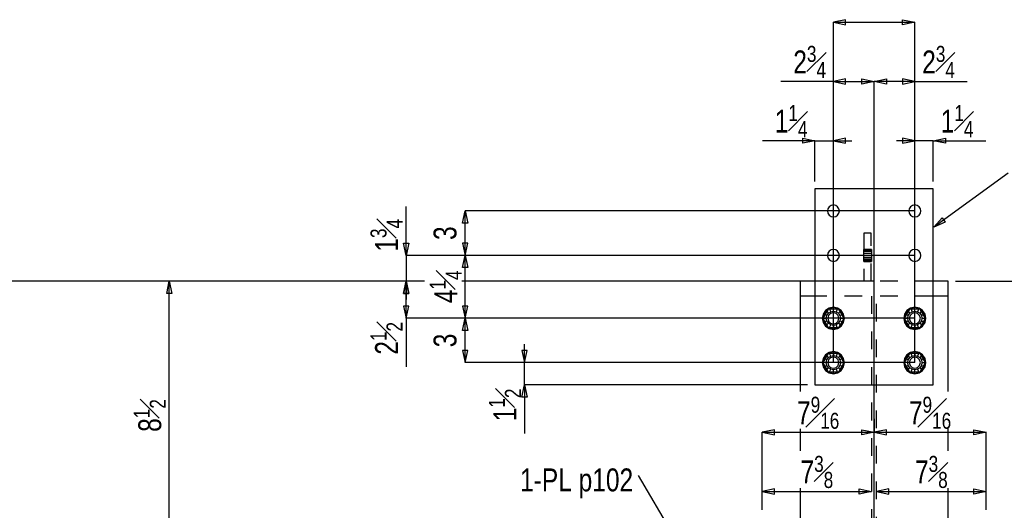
# Model space of a CAD drawing. Header units: inches. Extents: x -17.2 to 17.5, y -11.2 to 11.2.
# Tile 10 of 15: x -5.6 to -0.1, y 4.5 to 7.3. Entities that reach past the tile are written whole.
import ezdxf
from ezdxf.enums import TextEntityAlignment as Align

# ---------------------------------------------------------------- set-up
doc = ezdxf.new("R2010")
doc.units = ezdxf.units.IN
doc.header["$LTSCALE"] = 2.5
doc.header["$MEASUREMENT"] = 0
doc.linetypes.add('SDS2_5', pattern=[0.04, 0.02, -0.02])
doc.linetypes.add('SDS2_6', pattern=[0.2, 0.1, -0.05, 0, -0.05])
doc.layers.add('Layer_0', color=7, linetype='Continuous')
doc.layers.add('Outline', color=7, linetype='Continuous')
doc.styles.add('MTextWidth', font='txt', dxfattribs={"width": 0.8, "height": 0.2})

msp = doc.modelspace()

# ---------------------------------------------------------------- linework, layer by layer
at = {"color": 1, "linetype": 'Continuous'}
for p, q in [((-3.4686, 5.9613), (-3.4686, 6.2357)), ((-3.15, 6.1424), (-3.1352, 6.2113)), ((-3.1352, 5.9613), (-3.1352, 6.2113)), ((-3.1352, 6.2113), (-3.1205, 6.1424)), ((-0.6039, 6.2113), (-3.1352, 6.2113)), ((-3.1205, 6.1424), (-3.15, 6.1424)), ((-3.4686, 5.9613), (-3.4833, 6.0302)), ((-3.4833, 6.0302), (-3.4538, 6.0302)), ((-3.4538, 6.0302), (-3.4686, 5.9613)), ((-3.1205, 6.0302), (-3.15, 6.0302)), ((-3.15, 6.0302), (-3.1352, 5.9613)), ((-3.1352, 5.9613), (-3.1205, 6.0302)), ((-3.1352, 5.9613), (-3.4686, 5.9613)), ((-3.4686, 5.9613), (-3.4686, 5.8155)), ((-3.15, 5.8924), (-3.1352, 5.9613)), ((-3.1352, 5.6072), (-3.1352, 5.9613)), ((-3.1352, 5.9613), (-3.1205, 5.8924)), ((-0.6039, 5.9613), (-3.1352, 5.9613)), ((-0.6039, 5.9613), (-3.1352, 5.9613)), ((-3.1205, 5.8924), (-3.15, 5.8924)), ((-3.4833, 5.7466), (-3.4686, 5.8155)), ((-3.4686, 5.8155), (-3.4833, 5.7466)), ((-3.4686, 5.6072), (-3.4686, 5.8155)), ((-3.4686, 5.8155), (-3.4538, 5.7466)), ((-3.3644, 5.8155), (-3.4686, 5.8155)), ((-3.4686, 5.8155), (-3.4686, 5.7122)), ((-3.4538, 5.7466), (-3.4686, 5.8155)), ((-3.3644, 5.8155), (-3.4686, 5.8155)), ((-1.2914, 5.8155), (-3.1543, 5.8155)), ((-1.2914, 5.8155), (-3.1543, 5.8155)), ((-3.4538, 5.7466), (-3.4833, 5.7466)), ((-3.4833, 5.7466), (-3.4538, 5.7466)), ((-3.4538, 5.6761), (-3.4833, 5.6761)), ((-3.4833, 5.6761), (-3.4686, 5.6072)), ((-3.4686, 5.6072), (-3.4538, 5.6761)), ((-3.1205, 5.6761), (-3.15, 5.6761)), ((-3.15, 5.6761), (-3.1352, 5.6072)), ((-3.1352, 5.6072), (-3.1205, 5.6761)), ((-3.1352, 5.6072), (-3.4686, 5.6072)), ((-3.4686, 5.6072), (-3.4686, 5.3328)), ((-3.15, 5.5383), (-3.1352, 5.6072)), ((-3.1352, 5.3572), (-3.1352, 5.6072)), ((-3.1352, 5.6072), (-3.1205, 5.5383)), ((-0.6039, 5.6072), (-3.1352, 5.6072)), ((-0.6039, 5.6072), (-3.1352, 5.6072)), ((-3.1205, 5.5383), (-3.15, 5.5383)), ((-2.8019, 5.3572), (-2.8019, 5.4605)), ((-3.1205, 5.4261), (-3.15, 5.4261)), ((-3.15, 5.4261), (-3.1352, 5.3572)), ((-3.1352, 5.3572), (-3.1205, 5.4261)), ((-2.7871, 5.4261), (-2.8167, 5.4261)), ((-2.8167, 5.4261), (-2.8019, 5.3572)), ((-2.8019, 5.3572), (-2.7871, 5.4261)), ((-2.8019, 5.3572), (-3.1352, 5.3572)), ((-2.8019, 5.2322), (-2.8019, 5.3572)), ((-0.6039, 5.3572), (-2.8019, 5.3572)), ((-2.8167, 5.1633), (-2.8019, 5.2322)), ((-1.208, 5.2322), (-2.8019, 5.2322)), ((-2.8019, 5.2322), (-2.8019, 4.9578)), ((-2.8019, 5.2322), (-2.7871, 5.1633)), ((-2.7871, 5.1633), (-2.8167, 5.1633)), ((-0.833, 5.0411), (-0.833, 4.9649)), ((-0.833, 5.0411), (-0.833, 4.9649)), ((-1.3944, 4.9796), (-1.4632, 4.9649)), ((-1.4632, 4.6315), (-1.4632, 4.9649)), ((-1.4632, 4.9649), (-1.3944, 4.9501)), ((-1.4632, 4.9649), (-0.833, 4.9649)), ((-1.3944, 4.9501), (-1.3944, 4.9796)), ((-0.9019, 4.9501), (-0.9019, 4.9796)), ((-0.9019, 4.9796), (-0.833, 4.9649)), ((-0.833, 4.9649), (-0.9019, 4.9501)), ((-0.7641, 4.9796), (-0.833, 4.9649)), ((-0.833, 4.9649), (-0.7641, 4.9501)), ((-0.833, 4.9649), (-0.2028, 4.9649)), ((-0.7641, 4.9501), (-0.7641, 4.9796)), ((-0.2717, 4.9501), (-0.2717, 4.9796)), ((-0.2717, 4.9796), (-0.2028, 4.9649)), ((-0.2028, 4.9649), (-0.2717, 4.9501)), ((-0.2028, 4.6315), (-0.2028, 4.9649)), ((-2.1608, 4.722), (-1.7842, 4.0801)), ((-1.3944, 4.6463), (-1.4632, 4.6315)), ((-1.4632, 4.5274), (-1.4632, 4.6315)), ((-1.4632, 4.6315), (-1.3944, 4.6168)), ((-1.4632, 4.6315), (-0.8474, 4.6315)), ((-1.3944, 4.6168), (-1.3944, 4.6463)), ((-0.9163, 4.6168), (-0.9163, 4.6463)), ((-0.9163, 4.6463), (-0.8474, 4.6315)), ((-0.8474, 4.6315), (-0.9163, 4.6168)), ((-0.8474, 4.6315), (-0.8474, 4.6315)), ((-0.7498, 4.6463), (-0.8187, 4.6315)), ((-0.8187, 4.6315), (-0.8187, 4.6315)), ((-0.8187, 4.6315), (-0.7498, 4.6168)), ((-0.8187, 4.6315), (-0.2028, 4.6315)), ((-0.7498, 4.6168), (-0.7498, 4.6463)), ((-0.2717, 4.6168), (-0.2717, 4.6463)), ((-0.2717, 4.6463), (-0.2028, 4.6315)), ((-0.2028, 4.6315), (-0.2717, 4.6168)), ((-0.2028, 4.5274), (-0.2028, 4.6315))]:
    msp.add_line(p, q, dxfattribs=at)
at = {"layer": 'Layer_0', "color": 2, "linetype": 'Continuous'}
for p, q in [((-0.4997, 6.3363), (-1.1664, 6.3363)), ((-1.1664, 6.3363), (-1.1664, 5.2322)), ((-0.4997, 5.2322), (-0.4997, 6.3363)), ((-1.1664, 5.8155), (-1.2497, 5.8155)), ((-1.2497, 5.8155), (-1.2497, 5.7322)), ((-0.4164, 5.8155), (-0.4997, 5.8155)), ((-0.4164, 5.7322), (-0.4164, 5.8155)), ((-1.1664, 5.7322), (-1.2497, 5.7322)), ((-1.2497, 5.7322), (-1.2497, 5.194)), ((-0.4164, 5.7322), (-0.4997, 5.7322)), ((-0.4164, 5.194), (-0.4164, 5.7322)), ((-1.1664, 5.2322), (-0.4997, 5.2322)), ((-1.2497, 4.984), (-1.2497, 4.8607)), ((-0.4164, 4.8607), (-0.4164, 4.984)), ((-1.2497, 4.6506), (-1.2497, 1.1905)), ((-0.4164, 1.1905), (-0.4164, 4.6506))]:
    msp.add_line(p, q, dxfattribs=at)
at = {"layer": 'Layer_0', "color": 1, "linetype": 'SDS2_5'}
for p, q in [((-0.8487, 6.0863), (-0.8903, 6.0863)), ((-0.8903, 6.0863), (-0.8903, 5.8155)), ((-0.8487, 5.8155), (-0.8487, 6.0863)), ((-0.8482, 5.9952), (-0.8907, 5.9952)), ((-0.8907, 5.9926), (-0.8907, 5.9952)), ((-0.8907, 5.9926), (-0.8482, 5.9926)), ((-0.8907, 5.9853), (-0.8907, 5.9926)), ((-0.8482, 5.9952), (-0.8482, 5.9926)), ((-0.8482, 5.9926), (-0.8482, 5.9853)), ((-0.8907, 5.9853), (-0.8482, 5.9853)), ((-0.8907, 5.9743), (-0.8907, 5.9853)), ((-0.8907, 5.9743), (-0.8482, 5.9743)), ((-0.8907, 5.9613), (-0.8907, 5.9743)), ((-0.8907, 5.9613), (-0.8482, 5.9613)), ((-0.8907, 5.9484), (-0.8907, 5.9613)), ((-0.8482, 5.9484), (-0.8907, 5.9484)), ((-0.8907, 5.9374), (-0.8907, 5.9484)), ((-0.8482, 5.9374), (-0.8907, 5.9374)), ((-0.8907, 5.9301), (-0.8907, 5.9374)), ((-0.8482, 5.9853), (-0.8482, 5.9743)), ((-0.8482, 5.9743), (-0.8482, 5.9613)), ((-0.8482, 5.9613), (-0.8482, 5.9484)), ((-0.8482, 5.9484), (-0.8482, 5.9374)), ((-0.8482, 5.9374), (-0.8482, 5.9301)), ((-0.8482, 5.9301), (-0.8907, 5.9301)), ((-0.8907, 5.9275), (-0.8907, 5.9301)), ((-0.8907, 5.9275), (-0.8482, 5.9275)), ((-0.8482, 5.9301), (-0.8482, 5.9275)), ((-0.4997, 5.8155), (-1.1664, 5.8155)), ((-0.4997, 5.7322), (-1.1664, 5.7322)), ((-0.8474, 5.7322), (-0.8474, 2.3883)), ((-0.8187, 2.3883), (-0.8187, 5.7322)), ((-1.0852, 5.6627), (-1.1047, 5.6497)), ((-1.0622, 5.6673), (-1.0852, 5.6627)), ((-1.0852, 5.6627), (-1.0775, 5.6442)), ((-1.0392, 5.6627), (-1.0622, 5.6673)), ((-1.0622, 5.6473), (-1.0622, 5.6673)), ((-1.0392, 5.6627), (-1.0469, 5.6442)), ((-1.0197, 5.6497), (-1.0392, 5.6627)), ((-0.6269, 5.6627), (-0.6464, 5.6497)), ((-0.6039, 5.6673), (-0.6269, 5.6627)), ((-0.6269, 5.6627), (-0.6192, 5.6442)), ((-0.5809, 5.6627), (-0.6039, 5.6673)), ((-0.6039, 5.6473), (-0.6039, 5.6673)), ((-0.5809, 5.6627), (-0.5885, 5.6442)), ((-0.5613, 5.6497), (-0.5809, 5.6627)), ((-1.1178, 5.6302), (-1.1223, 5.6072)), ((-1.1223, 5.6072), (-1.1178, 5.5842)), ((-1.1223, 5.6072), (-1.1023, 5.6072)), ((-1.1047, 5.6497), (-1.1178, 5.6302)), ((-1.0992, 5.6225), (-1.1178, 5.6302)), ((-1.0906, 5.6355), (-1.1047, 5.6497)), ((-1.1023, 5.6072), (-1.0992, 5.6225)), ((-1.0992, 5.5918), (-1.1023, 5.6072)), ((-1.0992, 5.6225), (-1.0906, 5.6355)), ((-1.0906, 5.6355), (-1.0775, 5.6442)), ((-1.0775, 5.6442), (-1.0622, 5.6473)), ((-1.0622, 5.6473), (-1.0469, 5.6442)), ((-1.0469, 5.6442), (-1.0339, 5.6355)), ((-1.0197, 5.6497), (-1.0339, 5.6355)), ((-1.0339, 5.6355), (-1.0252, 5.6225)), ((-1.0252, 5.6225), (-1.0066, 5.6302)), ((-1.0252, 5.6225), (-1.0221, 5.6072)), ((-1.0221, 5.6072), (-1.0252, 5.5918)), ((-1.0221, 5.6072), (-1.0021, 5.6072)), ((-1.0066, 5.6302), (-1.0197, 5.6497)), ((-1.0021, 5.6072), (-1.0066, 5.6302)), ((-1.0066, 5.5842), (-1.0021, 5.6072)), ((-0.6594, 5.6302), (-0.664, 5.6072)), ((-0.664, 5.6072), (-0.6594, 5.5842)), ((-0.664, 5.6072), (-0.644, 5.6072)), ((-0.6464, 5.6497), (-0.6594, 5.6302)), ((-0.6409, 5.6225), (-0.6594, 5.6302)), ((-0.6322, 5.6355), (-0.6464, 5.6497)), ((-0.644, 5.6072), (-0.6409, 5.6225)), ((-0.6409, 5.5918), (-0.644, 5.6072)), ((-0.6409, 5.6225), (-0.6322, 5.6355)), ((-0.6322, 5.6355), (-0.6192, 5.6442)), ((-0.6192, 5.6442), (-0.6039, 5.6473)), ((-0.6039, 5.6473), (-0.5885, 5.6442)), ((-0.5885, 5.6442), (-0.5755, 5.6355)), ((-0.5613, 5.6497), (-0.5755, 5.6355)), ((-0.5755, 5.6355), (-0.5668, 5.6225)), ((-0.5668, 5.6225), (-0.5483, 5.6302)), ((-0.5668, 5.6225), (-0.5638, 5.6072)), ((-0.5638, 5.6072), (-0.5668, 5.5918)), ((-0.5638, 5.6072), (-0.5437, 5.6072)), ((-0.5483, 5.6302), (-0.5613, 5.6497)), ((-0.5437, 5.6072), (-0.5483, 5.6302)), ((-0.5483, 5.5842), (-0.5437, 5.6072)), ((-1.0992, 5.5918), (-1.1178, 5.5842)), ((-1.1178, 5.5842), (-1.1047, 5.5646)), ((-1.1047, 5.5646), (-1.0906, 5.5788)), ((-1.1047, 5.5646), (-1.0852, 5.5516)), ((-1.0906, 5.5788), (-1.0992, 5.5918)), ((-1.0775, 5.5701), (-1.0906, 5.5788)), ((-1.0852, 5.5516), (-1.0775, 5.5701)), ((-1.0852, 5.5516), (-1.0622, 5.547)), ((-1.0622, 5.5671), (-1.0775, 5.5701)), ((-1.0469, 5.5701), (-1.0622, 5.5671)), ((-1.0622, 5.5671), (-1.0622, 5.547)), ((-1.0622, 5.547), (-1.0392, 5.5516)), ((-1.0339, 5.5788), (-1.0469, 5.5701)), ((-1.0392, 5.5516), (-1.0469, 5.5701)), ((-1.0392, 5.5516), (-1.0197, 5.5646)), ((-1.0252, 5.5918), (-1.0339, 5.5788)), ((-1.0339, 5.5788), (-1.0197, 5.5646)), ((-1.0066, 5.5842), (-1.0252, 5.5918)), ((-1.0197, 5.5646), (-1.0066, 5.5842)), ((-0.6409, 5.5918), (-0.6594, 5.5842)), ((-0.6594, 5.5842), (-0.6464, 5.5646)), ((-0.6464, 5.5646), (-0.6322, 5.5788)), ((-0.6464, 5.5646), (-0.6269, 5.5516)), ((-0.6322, 5.5788), (-0.6409, 5.5918)), ((-0.6192, 5.5701), (-0.6322, 5.5788)), ((-0.6269, 5.5516), (-0.6192, 5.5701)), ((-0.6269, 5.5516), (-0.6039, 5.547)), ((-0.6039, 5.5671), (-0.6192, 5.5701)), ((-0.5885, 5.5701), (-0.6039, 5.5671)), ((-0.6039, 5.5671), (-0.6039, 5.547)), ((-0.6039, 5.547), (-0.5809, 5.5516)), ((-0.5755, 5.5788), (-0.5885, 5.5701)), ((-0.5809, 5.5516), (-0.5885, 5.5701)), ((-0.5809, 5.5516), (-0.5613, 5.5646)), ((-0.5668, 5.5918), (-0.5755, 5.5788)), ((-0.5755, 5.5788), (-0.5613, 5.5646)), ((-0.5668, 5.5918), (-0.5483, 5.5842)), ((-0.5613, 5.5646), (-0.5483, 5.5842)), ((-1.1178, 5.3802), (-1.1223, 5.3572)), ((-1.1047, 5.3997), (-1.1178, 5.3802)), ((-1.0992, 5.3725), (-1.1178, 5.3802)), ((-1.0852, 5.4127), (-1.1047, 5.3997)), ((-1.1047, 5.3997), (-1.0906, 5.3855)), ((-1.0992, 5.3725), (-1.0906, 5.3855)), ((-1.0906, 5.3855), (-1.0775, 5.3942)), ((-1.0622, 5.4173), (-1.0852, 5.4127)), ((-1.0775, 5.3942), (-1.0852, 5.4127)), ((-1.0775, 5.3942), (-1.0622, 5.3973)), ((-1.0392, 5.4127), (-1.0622, 5.4173)), ((-1.0622, 5.4173), (-1.0622, 5.3973)), ((-1.0622, 5.3973), (-1.0469, 5.3942)), ((-1.0392, 5.4127), (-1.0469, 5.3942)), ((-1.0469, 5.3942), (-1.0339, 5.3855)), ((-1.0197, 5.3997), (-1.0392, 5.4127)), ((-1.0339, 5.3855), (-1.0197, 5.3997)), ((-1.0339, 5.3855), (-1.0252, 5.3725)), ((-1.0066, 5.3802), (-1.0252, 5.3725)), ((-1.0066, 5.3802), (-1.0197, 5.3997)), ((-1.0021, 5.3572), (-1.0066, 5.3802)), ((-0.6594, 5.3802), (-0.664, 5.3572)), ((-0.6464, 5.3997), (-0.6594, 5.3802)), ((-0.6409, 5.3725), (-0.6594, 5.3802)), ((-0.6269, 5.4127), (-0.6464, 5.3997)), ((-0.6464, 5.3997), (-0.6322, 5.3855)), ((-0.6409, 5.3725), (-0.6322, 5.3855)), ((-0.6322, 5.3855), (-0.6192, 5.3942)), ((-0.6039, 5.4173), (-0.6269, 5.4127)), ((-0.6192, 5.3942), (-0.6269, 5.4127)), ((-0.6192, 5.3942), (-0.6039, 5.3973)), ((-0.5809, 5.4127), (-0.6039, 5.4173)), ((-0.6039, 5.4173), (-0.6039, 5.3973)), ((-0.6039, 5.3973), (-0.5885, 5.3942)), ((-0.5809, 5.4127), (-0.5885, 5.3942)), ((-0.5885, 5.3942), (-0.5755, 5.3855)), ((-0.5613, 5.3997), (-0.5809, 5.4127)), ((-0.5755, 5.3855), (-0.5613, 5.3997)), ((-0.5755, 5.3855), (-0.5668, 5.3725)), ((-0.5483, 5.3802), (-0.5668, 5.3725)), ((-0.5483, 5.3802), (-0.5613, 5.3997)), ((-0.5437, 5.3572), (-0.5483, 5.3802)), ((-1.1223, 5.3572), (-1.1178, 5.3342)), ((-1.1023, 5.3572), (-1.1223, 5.3572)), ((-1.1178, 5.3342), (-1.0992, 5.3418)), ((-1.1178, 5.3342), (-1.1047, 5.3146)), ((-1.0906, 5.3288), (-1.1047, 5.3146)), ((-1.1023, 5.3572), (-1.0992, 5.3725)), ((-1.0992, 5.3418), (-1.1023, 5.3572)), ((-1.0906, 5.3288), (-1.0992, 5.3418)), ((-1.0775, 5.3201), (-1.0906, 5.3288)), ((-1.0339, 5.3288), (-1.0469, 5.3201)), ((-1.0252, 5.3418), (-1.0339, 5.3288)), ((-1.0339, 5.3288), (-1.0197, 5.3146)), ((-1.0252, 5.3725), (-1.0221, 5.3572)), ((-1.0221, 5.3572), (-1.0252, 5.3418)), ((-1.0066, 5.3342), (-1.0252, 5.3418)), ((-1.0221, 5.3572), (-1.0021, 5.3572)), ((-1.0197, 5.3146), (-1.0066, 5.3342)), ((-1.0066, 5.3342), (-1.0021, 5.3572)), ((-0.664, 5.3572), (-0.6594, 5.3342)), ((-0.644, 5.3572), (-0.664, 5.3572)), ((-0.6594, 5.3342), (-0.6409, 5.3418)), ((-0.6594, 5.3342), (-0.6464, 5.3146)), ((-0.6322, 5.3288), (-0.6464, 5.3146)), ((-0.644, 5.3572), (-0.6409, 5.3725)), ((-0.6409, 5.3418), (-0.644, 5.3572)), ((-0.6322, 5.3288), (-0.6409, 5.3418)), ((-0.6192, 5.3201), (-0.6322, 5.3288)), ((-0.5755, 5.3288), (-0.5885, 5.3201)), ((-0.5668, 5.3418), (-0.5755, 5.3288)), ((-0.5613, 5.3146), (-0.5755, 5.3288)), ((-0.5668, 5.3725), (-0.5638, 5.3572)), ((-0.5638, 5.3572), (-0.5668, 5.3418)), ((-0.5668, 5.3418), (-0.5483, 5.3342)), ((-0.5638, 5.3572), (-0.5437, 5.3572)), ((-0.5613, 5.3146), (-0.5483, 5.3342)), ((-0.5483, 5.3342), (-0.5437, 5.3572)), ((-1.1047, 5.3146), (-1.0852, 5.3016)), ((-1.0852, 5.3016), (-1.0775, 5.3201)), ((-1.0852, 5.3016), (-1.0622, 5.297)), ((-1.0622, 5.3171), (-1.0775, 5.3201)), ((-1.0469, 5.3201), (-1.0622, 5.3171)), ((-1.0622, 5.297), (-1.0622, 5.3171)), ((-1.0622, 5.297), (-1.0392, 5.3016)), ((-1.0469, 5.3201), (-1.0392, 5.3016)), ((-1.0392, 5.3016), (-1.0197, 5.3146)), ((-0.6464, 5.3146), (-0.6269, 5.3016)), ((-0.6269, 5.3016), (-0.6192, 5.3201)), ((-0.6269, 5.3016), (-0.6039, 5.297)), ((-0.6039, 5.3171), (-0.6192, 5.3201)), ((-0.5885, 5.3201), (-0.6039, 5.3171)), ((-0.6039, 5.297), (-0.6039, 5.3171)), ((-0.6039, 5.297), (-0.5809, 5.3016)), ((-0.5885, 5.3201), (-0.5809, 5.3016)), ((-0.5809, 5.3016), (-0.5613, 5.3146))]:
    msp.add_line(p, q, dxfattribs=at)
at = {"layer": 'Layer_0', "color": 1, "linetype": 'Continuous'}
for p, q in [((-1.0923, 5.6593), (-1.1223, 5.6072)), ((-1.0861, 5.6649), (-1.1064, 5.6514)), ((-1.0321, 5.6593), (-1.0923, 5.6593)), ((-1.0622, 5.6697), (-1.0861, 5.6649)), ((-1.0383, 5.6649), (-1.0622, 5.6697)), ((-1.018, 5.6514), (-1.0383, 5.6649)), ((-1.0021, 5.6072), (-1.0321, 5.6593)), ((-0.6339, 5.6593), (-0.664, 5.6072)), ((-0.6278, 5.6649), (-0.6481, 5.6514)), ((-0.5738, 5.6593), (-0.6339, 5.6593)), ((-0.6039, 5.6697), (-0.6278, 5.6649)), ((-0.58, 5.6649), (-0.6039, 5.6697)), ((-0.5597, 5.6514), (-0.58, 5.6649)), ((-0.5437, 5.6072), (-0.5738, 5.6593)), ((-1.1199, 5.6311), (-1.1247, 5.6072)), ((-1.1247, 5.6072), (-1.1199, 5.5833)), ((-1.1223, 5.6072), (-1.0923, 5.5551)), ((-1.1064, 5.6514), (-1.1199, 5.6311)), ((-1.0893, 5.6228), (-1.0935, 5.6072)), ((-1.0935, 5.6072), (-1.0893, 5.5915)), ((-1.0778, 5.6342), (-1.0893, 5.6228)), ((-1.0622, 5.6384), (-1.0778, 5.6342)), ((-1.0466, 5.6342), (-1.0622, 5.6384)), ((-1.0351, 5.6228), (-1.0466, 5.6342)), ((-1.031, 5.6072), (-1.0351, 5.6228)), ((-1.0351, 5.5915), (-1.031, 5.6072)), ((-1.0321, 5.5551), (-1.0021, 5.6072)), ((-1.0045, 5.6311), (-1.018, 5.6514)), ((-0.9997, 5.6072), (-1.0045, 5.6311)), ((-1.0045, 5.5833), (-0.9997, 5.6072)), ((-0.6616, 5.6311), (-0.6664, 5.6072)), ((-0.6664, 5.6072), (-0.6616, 5.5833)), ((-0.664, 5.6072), (-0.6339, 5.5551)), ((-0.6481, 5.6514), (-0.6616, 5.6311)), ((-0.6309, 5.6228), (-0.6351, 5.6072)), ((-0.6351, 5.6072), (-0.6309, 5.5915)), ((-0.6195, 5.6342), (-0.6309, 5.6228)), ((-0.6039, 5.6384), (-0.6195, 5.6342)), ((-0.5882, 5.6342), (-0.6039, 5.6384)), ((-0.5768, 5.6228), (-0.5882, 5.6342)), ((-0.5726, 5.6072), (-0.5768, 5.6228)), ((-0.5768, 5.5915), (-0.5726, 5.6072)), ((-0.5738, 5.5551), (-0.5437, 5.6072)), ((-0.5461, 5.6311), (-0.5597, 5.6514)), ((-0.5414, 5.6072), (-0.5461, 5.6311)), ((-0.5461, 5.5833), (-0.5414, 5.6072)), ((-1.1199, 5.5833), (-1.1064, 5.563)), ((-1.1064, 5.563), (-1.0861, 5.5494)), ((-1.0923, 5.5551), (-1.0321, 5.5551)), ((-1.0893, 5.5915), (-1.0778, 5.5801)), ((-1.0861, 5.5494), (-1.0622, 5.5447)), ((-1.0778, 5.5801), (-1.0622, 5.5759)), ((-1.0622, 5.5759), (-1.0466, 5.5801)), ((-1.0622, 5.5447), (-1.0383, 5.5494)), ((-1.0466, 5.5801), (-1.0351, 5.5915)), ((-1.0383, 5.5494), (-1.018, 5.563)), ((-1.018, 5.563), (-1.0045, 5.5833)), ((-0.6616, 5.5833), (-0.6481, 5.563)), ((-0.6481, 5.563), (-0.6278, 5.5494)), ((-0.6339, 5.5551), (-0.5738, 5.5551)), ((-0.6309, 5.5915), (-0.6195, 5.5801)), ((-0.6278, 5.5494), (-0.6039, 5.5447)), ((-0.6195, 5.5801), (-0.6039, 5.5759)), ((-0.6039, 5.5759), (-0.5882, 5.5801)), ((-0.6039, 5.5447), (-0.58, 5.5494)), ((-0.5882, 5.5801), (-0.5768, 5.5915)), ((-0.58, 5.5494), (-0.5597, 5.563)), ((-0.5597, 5.563), (-0.5461, 5.5833)), ((-1.1199, 5.3811), (-1.1247, 5.3572)), ((-1.0923, 5.4093), (-1.1223, 5.3572)), ((-1.1064, 5.4014), (-1.1199, 5.3811)), ((-1.0861, 5.4149), (-1.1064, 5.4014)), ((-1.0321, 5.4093), (-1.0923, 5.4093)), ((-1.0778, 5.3842), (-1.0893, 5.3728)), ((-1.0622, 5.4197), (-1.0861, 5.4149)), ((-1.0622, 5.3884), (-1.0778, 5.3842)), ((-1.0383, 5.4149), (-1.0622, 5.4197)), ((-1.0466, 5.3842), (-1.0622, 5.3884)), ((-1.0351, 5.3728), (-1.0466, 5.3842)), ((-1.018, 5.4014), (-1.0383, 5.4149)), ((-1.0021, 5.3572), (-1.0321, 5.4093)), ((-1.0045, 5.3811), (-1.018, 5.4014)), ((-0.9997, 5.3572), (-1.0045, 5.3811)), ((-0.6616, 5.3811), (-0.6664, 5.3572)), ((-0.6339, 5.4093), (-0.664, 5.3572)), ((-0.6481, 5.4014), (-0.6616, 5.3811)), ((-0.6278, 5.4149), (-0.6481, 5.4014)), ((-0.5738, 5.4093), (-0.6339, 5.4093)), ((-0.6195, 5.3842), (-0.6309, 5.3728)), ((-0.6039, 5.4197), (-0.6278, 5.4149)), ((-0.6039, 5.3884), (-0.6195, 5.3842)), ((-0.58, 5.4149), (-0.6039, 5.4197)), ((-0.5882, 5.3842), (-0.6039, 5.3884)), ((-0.5768, 5.3728), (-0.5882, 5.3842)), ((-0.5597, 5.4014), (-0.58, 5.4149)), ((-0.5437, 5.3572), (-0.5738, 5.4093)), ((-0.5461, 5.3811), (-0.5597, 5.4014)), ((-0.5414, 5.3572), (-0.5461, 5.3811)), ((-1.1247, 5.3572), (-1.1199, 5.3333)), ((-1.1223, 5.3572), (-1.0923, 5.3051)), ((-1.1199, 5.3333), (-1.1064, 5.313)), ((-1.0893, 5.3728), (-1.0935, 5.3572)), ((-1.0935, 5.3572), (-1.0893, 5.3415)), ((-1.0893, 5.3415), (-1.0778, 5.3301)), ((-1.0778, 5.3301), (-1.0622, 5.3259)), ((-1.0622, 5.3259), (-1.0466, 5.3301)), ((-1.0466, 5.3301), (-1.0351, 5.3415)), ((-1.031, 5.3572), (-1.0351, 5.3728)), ((-1.0351, 5.3415), (-1.031, 5.3572)), ((-1.0321, 5.3051), (-1.0021, 5.3572)), ((-1.018, 5.313), (-1.0045, 5.3333)), ((-1.0045, 5.3333), (-0.9997, 5.3572)), ((-0.6664, 5.3572), (-0.6616, 5.3333)), ((-0.664, 5.3572), (-0.6339, 5.3051)), ((-0.6616, 5.3333), (-0.6481, 5.313)), ((-0.6309, 5.3728), (-0.6351, 5.3572)), ((-0.6351, 5.3572), (-0.6309, 5.3415)), ((-0.6309, 5.3415), (-0.6195, 5.3301)), ((-0.6195, 5.3301), (-0.6039, 5.3259)), ((-0.6039, 5.3259), (-0.5882, 5.3301)), ((-0.5882, 5.3301), (-0.5768, 5.3415)), ((-0.5726, 5.3572), (-0.5768, 5.3728)), ((-0.5768, 5.3415), (-0.5726, 5.3572)), ((-0.5738, 5.3051), (-0.5437, 5.3572)), ((-0.5597, 5.313), (-0.5461, 5.3333)), ((-0.5461, 5.3333), (-0.5414, 5.3572)), ((-1.1064, 5.313), (-1.0861, 5.2994)), ((-1.0923, 5.3051), (-1.0321, 5.3051)), ((-1.0861, 5.2994), (-1.0622, 5.2947)), ((-1.0622, 5.2947), (-1.0383, 5.2994)), ((-1.0383, 5.2994), (-1.018, 5.313)), ((-0.6481, 5.313), (-0.6278, 5.2994)), ((-0.6339, 5.3051), (-0.5738, 5.3051)), ((-0.6278, 5.2994), (-0.6039, 5.2947)), ((-0.6039, 5.2947), (-0.58, 5.2994)), ((-0.58, 5.2994), (-0.5597, 5.313))]:
    msp.add_line(p, q, dxfattribs=at)
at = {"layer": 'Layer_0', "color": 3, "linetype": 'Continuous'}
for points in [[(-1.0622, 6.1775), (-1.0493, 6.1801), (-1.0383, 6.1874), (-1.0309, 6.1984), (-1.0284, 6.2113), (-1.0309, 6.2243), (-1.0383, 6.2353), (-1.0493, 6.2426), (-1.0622, 6.2452), (-1.0752, 6.2426), (-1.0861, 6.2353), (-1.0935, 6.2243), (-1.0961, 6.2113), (-1.0935, 6.1984), (-1.0861, 6.1874), (-1.0752, 6.1801), (-1.0622, 6.1775)], [(-0.6039, 6.1775), (-0.5909, 6.1801), (-0.5799, 6.1874), (-0.5726, 6.1984), (-0.57, 6.2113), (-0.5726, 6.2243), (-0.5799, 6.2353), (-0.5909, 6.2426), (-0.6039, 6.2452), (-0.6168, 6.2426), (-0.6278, 6.2353), (-0.6352, 6.2243), (-0.6377, 6.2113), (-0.6352, 6.1984), (-0.6278, 6.1874), (-0.6168, 6.1801), (-0.6039, 6.1775)], [(-1.0622, 5.9275), (-1.0493, 5.9301), (-1.0383, 5.9374), (-1.0309, 5.9484), (-1.0284, 5.9613), (-1.0309, 5.9743), (-1.0383, 5.9853), (-1.0493, 5.9926), (-1.0622, 5.9952), (-1.0752, 5.9926), (-1.0861, 5.9853), (-1.0935, 5.9743), (-1.0961, 5.9613), (-1.0935, 5.9484), (-1.0861, 5.9374), (-1.0752, 5.9301), (-1.0622, 5.9275)], [(-0.6039, 5.9275), (-0.5909, 5.9301), (-0.5799, 5.9374), (-0.5726, 5.9484), (-0.57, 5.9613), (-0.5726, 5.9743), (-0.5799, 5.9853), (-0.5909, 5.9926), (-0.6039, 5.9952), (-0.6168, 5.9926), (-0.6278, 5.9853), (-0.6352, 5.9743), (-0.6377, 5.9613), (-0.6352, 5.9484), (-0.6278, 5.9374), (-0.6168, 5.9301), (-0.6039, 5.9275)]]:
    msp.add_lwpolyline(points, close=True, dxfattribs=at)
at = {"layer": 'Outline', "color": 1, "linetype": 'Continuous'}
for p, q in [((-0.9933, 7.2886), (-1.0622, 7.2738)), ((-1.0622, 5.3572), (-1.0622, 7.2738)), ((-1.0622, 7.2738), (-0.9933, 7.2591)), ((-1.0622, 7.2738), (-0.6039, 7.2738)), ((-0.9933, 7.2591), (-0.9933, 7.2886)), ((-0.6728, 7.2591), (-0.6728, 7.2886)), ((-0.6728, 7.2886), (-0.6039, 7.2738)), ((-0.6039, 7.2738), (-0.6728, 7.2591)), ((-0.6039, 5.3572), (-0.6039, 7.2738)), ((-1.0622, 6.9405), (-1.3574, 6.9405)), ((-0.9933, 6.9553), (-1.0622, 6.9405)), ((-1.0622, 5.3572), (-1.0622, 6.9405)), ((-1.0622, 6.9405), (-0.9933, 6.9257)), ((-1.0622, 6.9405), (-0.833, 6.9405)), ((-0.9933, 6.9257), (-0.9933, 6.9553)), ((-0.9019, 6.9257), (-0.9019, 6.9553)), ((-0.9019, 6.9553), (-0.833, 6.9405)), ((-0.833, 6.9405), (-0.9019, 6.9257)), ((-0.833, 6.9405), (-0.7641, 6.9553)), ((-0.833, 2.3883), (-0.833, 6.9405)), ((-0.6039, 6.9405), (-0.833, 6.9405)), ((-0.7641, 6.9257), (-0.833, 6.9405)), ((-0.833, 2.3883), (-0.833, 6.9405)), ((-0.7641, 6.9553), (-0.7641, 6.9257)), ((-0.6039, 6.9405), (-0.6728, 6.9553)), ((-0.6728, 6.9553), (-0.6728, 6.9257)), ((-0.6728, 6.9257), (-0.6039, 6.9405)), ((-0.6039, 5.3572), (-0.6039, 6.9405)), ((-0.6039, 6.9405), (-0.3087, 6.9405)), ((-1.1664, 6.6072), (-1.4615, 6.6072)), ((-1.2353, 6.5924), (-1.2353, 6.6219)), ((-1.2353, 6.6219), (-1.1664, 6.6072)), ((-1.1664, 6.6072), (-1.2353, 6.5924)), ((-1.1664, 6.378), (-1.1664, 6.6072)), ((-1.1664, 6.6072), (-1.0622, 6.6072)), ((-0.9933, 6.6219), (-1.0622, 6.6072)), ((-1.0622, 6.6072), (-0.9589, 6.6072)), ((-1.0622, 6.6072), (-0.9933, 6.5924)), ((-1.0622, 6.2113), (-1.0622, 6.6072)), ((-0.9933, 6.5924), (-0.9933, 6.6219)), ((-0.6039, 6.6072), (-0.7072, 6.6072)), ((-0.6039, 6.6072), (-0.6728, 6.6219)), ((-0.6728, 6.6219), (-0.6728, 6.5924)), ((-0.6728, 6.5924), (-0.6039, 6.6072)), ((-0.4997, 6.6072), (-0.6039, 6.6072)), ((-0.6039, 6.2113), (-0.6039, 6.6072)), ((-0.4997, 6.6072), (-0.4308, 6.6219)), ((-0.4997, 6.378), (-0.4997, 6.6072)), ((-0.4997, 6.6072), (-0.2045, 6.6072)), ((-0.4308, 6.5924), (-0.4997, 6.6072)), ((-0.4308, 6.6219), (-0.4308, 6.5924)), ((-0.079, 6.4252), (-0.4965, 6.1196)), ((-0.4965, 6.1196), (-0.4496, 6.1722)), ((-0.4496, 6.1722), (-0.4322, 6.1484)), ((-0.4322, 6.1484), (-0.4965, 6.1196)), ((-0.4965, 6.1196), (-0.4965, 6.1196)), ((-3.3644, 5.8155), (-13.0363, 5.8155)), ((-4.8167, 5.7466), (-4.8019, 5.8155)), ((-4.8019, 4.0238), (-4.8019, 5.8155)), ((-4.8019, 5.8155), (-4.7871, 5.7466)), ((-4.337, 5.8155), (-4.8019, 5.8155)), ((-0.833, 5.8155), (-3.1543, 5.8155)), ((-0.3747, 5.8155), (2.9492, 5.8155)), ((-4.7871, 5.7466), (-4.8167, 5.7466))]:
    msp.add_line(p, q, dxfattribs=at)
at = {"layer": 'Outline', "color": 1, "linetype": 'SDS2_6'}
msp.add_line((-0.833, 2.3883), (-0.833, 6.0655), dxfattribs=at)

# ---------------------------------------------------------------- texts
at = {"color": 2, "linetype": 'Continuous', "width": 0.8}
for p in [(-3.1849, 6.0863), (-3.1849, 5.4822)]:
    msp.add_text('3', height=0.129, rotation=90, dxfattribs=at).set_placement(p, align=Align.CENTER)
msp.add_text('1-PL p102', height=0.12902, dxfattribs=at).set_placement((-2.1898, 4.6323), align=Align.RIGHT)
at = {"color": 2, "linetype": 'Continuous', "char_height": 0.129022, "rotation": 90, "style": 'MTextWidth'}
for s, insert, attachment_point in [('\\A1;1{\\H0.70x;\\S3#4;}', (-3.4884, 5.9822), 7), ('\\A1;4{\\H0.70x;\\S1#4;}', (-3.1551, 5.7843), 8), ('\\A1;2{\\H0.70x;\\S1#2;}', (-3.4884, 5.5863), 9), ('\\A1;1{\\H0.70x;\\S1#2;}', (-2.8218, 5.2113), 9)]:
    msp.add_mtext(s, dxfattribs=dict(at, insert=insert, attachment_point=attachment_point))
at = {"color": 2, "linetype": 'Continuous', "char_height": 0.129022, "attachment_point": 8, "style": 'MTextWidth'}
for s, insert in [('\\A1;7{\\H0.70x;\\S9#16;}', (-1.1481, 4.9847)), ('\\A1;7{\\H0.70x;\\S9#16;}', (-0.5179, 4.9847)), ('\\A1;7{\\H0.70x;\\S3#8;}', (-1.1553, 4.6514)), ('\\A1;7{\\H0.70x;\\S3#8;}', (-0.5107, 4.6514))]:
    msp.add_mtext(s, dxfattribs=dict(at, insert=insert))
at = {"layer": 'Outline', "color": 2, "linetype": 'Continuous', "char_height": 0.129022, "style": 'MTextWidth'}
for s, insert, attachment_point in [('\\A1;2{\\H0.70x;\\S3#4;}', (-1.1039, 6.9604), 9), ('\\A1;2{\\H0.70x;\\S3#4;}', (-0.5622, 6.9604), 7), ('\\A1;1{\\H0.70x;\\S1#4;}', (-1.208, 6.627), 9), ('\\A1;1{\\H0.70x;\\S1#4;}', (-0.458, 6.627), 7)]:
    msp.add_mtext(s, dxfattribs=dict(at, insert=insert, attachment_point=attachment_point))
at = {"layer": 'Outline', "color": 2, "linetype": 'Continuous', "insert": (-4.8218, 5.0595), "char_height": 0.129022, "attachment_point": 8, "rotation": 90, "style": 'MTextWidth'}
msp.add_mtext('\\A1;8{\\H0.70x;\\S1#2;}', dxfattribs=at)

doc.saveas('drawing.dxf')
